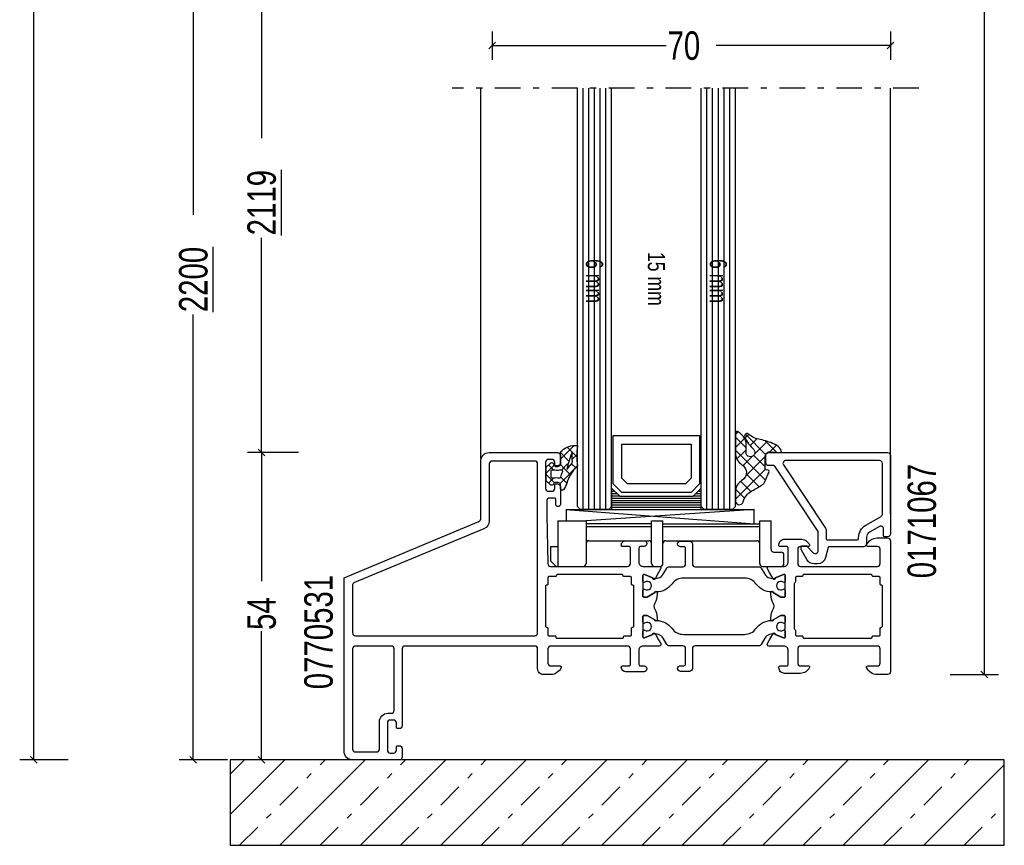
# Model space of a CAD drawing. Header units: millimetres. Extents: x 0 to 10560344, y -63228 to 177747.
# Tile 4 of 125: x 104747 to 104920, y -41484 to -41339. Entities that reach past the tile are written whole.
import ezdxf

# ---------------------------------------------------------------- set-up
doc = ezdxf.new("R2010")
doc.units = ezdxf.units.MM
doc.linetypes.add('OGLT0', pattern=[10, 4.5, -2.2, 1.1, -2.2])
doc.styles.add('ORGADATA', font='txt', dxfattribs={"oblique": 1})

msp = doc.modelspace()

# ---------------------------------------------------------------- linework, layer by layer
at = {"color": 3, "linetype": 'Continuous'}
for p, q in [((104749.27, -41468.69), (104749.27, -41217.44)), ((104916.27, -41453.69), (104916.27, -41217.44)), ((104777.27, -41294.69), (104777.27, -41372.93)), ((104789.27, -41321.69), (104789.27, -41359.43)), ((104829.77, -41340.69), (104829.77, -41345.69)), ((104899.77, -41340.69), (104899.77, -41345.69)), ((104829.18, -41343.78), (104830.36, -41342.6)), ((104829.77, -41343.19), (104860.39, -41343.19)), ((104899.77, -41343.19), (104869.15, -41343.19)), ((104899.18, -41343.78), (104900.36, -41342.6)), ((104789.27, -41414.69), (104789.27, -41376.94)), ((104777.27, -41468.69), (104777.27, -41390.44)), ((104789.86, -41415.28), (104788.68, -41414.1)), ((104789.86, -41415.28), (104788.68, -41414.1)), ((104795.77, -41414.69), (104786.77, -41414.69)), ((104795.77, -41414.69), (104786.77, -41414.69)), ((104789.27, -41414.69), (104789.27, -41437.31)), ((104883.67, -41418.52), (104883.67, -41418.52)), ((104789.27, -41468.69), (104789.27, -41446.06)), ((104910.27, -41453.69), (104918.77, -41453.69)), ((104916.86, -41454.28), (104915.68, -41453.1)), ((104755.27, -41468.69), (104746.77, -41468.69)), ((104749.86, -41469.28), (104748.68, -41468.1)), ((104783.27, -41468.69), (104774.77, -41468.69)), ((104777.86, -41469.28), (104776.68, -41468.1)), ((104795.77, -41468.69), (104786.77, -41468.69)), ((104789.86, -41469.28), (104788.68, -41468.1))]:
    msp.add_line(p, q, dxfattribs=at)
at = {"color": 0, "linetype": 'OGLT0'}
for p, q in [((104904.77, -41350.69), (104822.77, -41350.69)), ((104783.77, -41471.19), (104786.28, -41468.69)), ((104785.42, -41483.69), (104800.42, -41468.69)), ((104799.56, -41483.69), (104814.56, -41468.69)), ((104813.7, -41483.69), (104828.7, -41468.69)), ((104827.84, -41483.69), (104842.84, -41468.69)), ((104841.99, -41483.69), (104856.99, -41468.69)), ((104856.13, -41483.69), (104871.13, -41468.69)), ((104870.27, -41483.69), (104885.27, -41468.69)), ((104884.41, -41483.69), (104899.41, -41468.69)), ((104898.56, -41483.69), (104913.56, -41468.69)), ((104912.7, -41483.69), (104919.77, -41476.62))]:
    msp.add_line(p, q, dxfattribs=at)
at = {"color": 0, "linetype": 'Continuous'}
for p, q in [((104827.77, -41415.69), (104827.77, -41350.69)), ((104899.77, -41425.46), (104899.77, -41350.69)), ((104842.8, -41424.69), (104842.8, -41426.69)), ((104842.8, -41424.69), (104875.8, -41424.69)), ((104842.8, -41424.69), (104875.8, -41427.19)), ((104875.8, -41424.69), (104846.3, -41426.7)), ((104875.8, -41427.19), (104875.8, -41424.69)), ((104841.3, -41426.69), (104841.3, -41434.69)), ((104841.3, -41426.69), (104846.3, -41426.69)), ((104846.3, -41426.69), (104846.3, -41434.19)), ((104857.8, -41427.19), (104846.3, -41427.19)), ((104846.3, -41427.69), (104857.8, -41427.69)), ((104857.8, -41426.69), (104859.8, -41426.69)), ((104857.8, -41434.19), (104857.8, -41426.69)), ((104859.8, -41434.19), (104859.8, -41426.69)), ((104859.8, -41427.19), (104876.8, -41427.19)), ((104859.8, -41427.69), (104876.8, -41427.69)), ((104876.8, -41426.69), (104878.8, -41426.69)), ((104876.8, -41434.19), (104876.8, -41426.69)), ((104878.8, -41431.69), (104878.8, -41426.69)), ((104840.06, -41431.19), (104841.3, -41431.19)), ((104840.06, -41431.19), (104840.06, -41433.69)), ((104846.8, -41430.19), (104857.3, -41430.19)), ((104860.3, -41430.19), (104876.3, -41430.19)), ((104879.3, -41432.19), (104880.56, -41432.19)), ((104881.06, -41434.19), (104881.06, -41432.69)), ((104841.06, -41434.69), (104840.06, -41433.69)), ((104841.06, -41434.69), (104845.8, -41434.69)), ((104858.3, -41434.69), (104859.3, -41434.69)), ((104877.3, -41434.69), (104880.56, -41434.69)), ((104783.77, -41478.26), (104793.35, -41468.69)), ((104792.49, -41483.69), (104807.49, -41468.69)), ((104806.63, -41483.69), (104821.63, -41468.69)), ((104820.77, -41483.69), (104835.77, -41468.69)), ((104834.92, -41483.69), (104849.92, -41468.69)), ((104849.06, -41483.69), (104864.06, -41468.69)), ((104863.2, -41483.69), (104878.2, -41468.69)), ((104877.34, -41483.69), (104892.34, -41468.69)), ((104891.48, -41483.69), (104906.48, -41468.69)), ((104905.63, -41483.69), (104919.77, -41469.54)), ((104919.76, -41483.69), (104919.78, -41483.68))]:
    msp.add_line(p, q, dxfattribs=at)
at = {"color": 4, "linetype": 'Continuous'}
for p, q in [((104844.77, -41424.19), (104844.77, -41350.69)), ((104845.77, -41424.69), (104845.77, -41350.69)), ((104846.77, -41424.69), (104846.77, -41350.69)), ((104847.77, -41424.69), (104847.77, -41350.69)), ((104848.77, -41424.69), (104848.77, -41350.69)), ((104849.77, -41424.69), (104849.77, -41350.69)), ((104850.77, -41424.19), (104850.77, -41350.69)), ((104866.53, -41424.19), (104866.53, -41350.69)), ((104867.53, -41424.69), (104867.53, -41350.69)), ((104868.53, -41424.69), (104868.53, -41350.69)), ((104869.53, -41424.69), (104869.53, -41350.69)), ((104870.53, -41424.69), (104870.53, -41350.69)), ((104871.53, -41424.69), (104871.53, -41350.69)), ((104872.53, -41424.19), (104872.53, -41350.69)), ((104845.27, -41424.69), (104844.77, -41424.19)), ((104850.27, -41424.69), (104845.27, -41424.69)), ((104850.77, -41424.19), (104850.27, -41424.69)), ((104867.03, -41424.69), (104866.53, -41424.19)), ((104872.03, -41424.69), (104867.03, -41424.69)), ((104872.53, -41424.19), (104872.03, -41424.69))]:
    msp.add_line(p, q, dxfattribs=at)
at = {"color": 8, "linetype": 'Continuous'}
for p, q in [((104851.07, -41420.19), (104851.07, -41411.69)), ((104851.07, -41411.69), (104866.23, -41411.69)), ((104866.23, -41411.69), (104866.23, -41420.19)), ((104852.57, -41419.19), (104852.57, -41413.19)), ((104852.57, -41413.19), (104864.73, -41413.19)), ((104864.73, -41413.19), (104864.73, -41419.19)), ((104853.57, -41420.19), (104852.57, -41419.19)), ((104864.73, -41419.19), (104863.73, -41420.19)), ((104850.77, -41421.09), (104850.92, -41421.09)), ((104852.57, -41421.69), (104851.07, -41420.19)), ((104863.73, -41420.19), (104853.57, -41420.19)), ((104866.23, -41420.19), (104864.73, -41421.69)), ((104866.38, -41421.09), (104866.53, -41421.09)), ((104850.77, -41421.49), (104851.32, -41421.49)), ((104850.77, -41421.89), (104851.72, -41421.89)), ((104850.77, -41422.29), (104852.12, -41422.29)), ((104850.77, -41422.69), (104866.53, -41422.69)), ((104864.73, -41421.69), (104852.57, -41421.69)), ((104865.18, -41422.29), (104866.53, -41422.29)), ((104865.58, -41421.89), (104866.53, -41421.89)), ((104865.98, -41421.49), (104866.53, -41421.49)), ((104850.77, -41423.09), (104866.53, -41423.09)), ((104850.77, -41423.49), (104866.53, -41423.49)), ((104850.77, -41423.89), (104866.53, -41423.89)), ((104850.77, -41424.29), (104866.53, -41424.29)), ((104850.77, -41424.69), (104866.53, -41424.69))]:
    msp.add_line(p, q, dxfattribs=at)
at = {"color": 1, "linetype": 'Continuous'}
for p, q in [((104872.52, -41411.53), (104873.02, -41411.03)), ((104872.52, -41411.98), (104874.4, -41413.86)), ((104872.52, -41413.8), (104874.16, -41412.16)), ((104874.23, -41412.09), (104874.86, -41411.46)), ((104874.29, -41411.48), (104877.84, -41415.03)), ((104875.11, -41413.48), (104876.31, -41412.28)), ((104877.67, -41412.59), (104879.72, -41414.64)), ((104841.77, -41415.85), (104844.18, -41413.44)), ((104842.94, -41413.74), (104844.65, -41415.45)), ((104872.52, -41414.25), (104877.81, -41419.53)), ((104872.79, -41415.8), (104874.4, -41414.19)), ((104875.89, -41414.97), (104878.13, -41412.72)), ((104878.58, -41414.55), (104879.73, -41413.39)), ((104841.77, -41414.68), (104843.27, -41416.19)), ((104843.86, -41415.87), (104844.65, -41415.08)), ((104873.87, -41416.99), (104875.48, -41415.38)), ((104874.36, -41418.77), (104877.76, -41415.36)), ((104875.74, -41415.2), (104877.76, -41417.22)), ((104839.28, -41418.34), (104840.69, -41416.93)), ((104839.71, -41416.86), (104840.64, -41417.79)), ((104841.71, -41420.15), (104844.75, -41417.11)), ((104841.72, -41416.75), (104842.52, -41417.55)), ((104841.98, -41417.76), (104842.93, -41416.81)), ((104842.52, -41417.55), (104843.55, -41418.58)), ((104842.93, -41416.81), (104843.18, -41416.56)), ((104843.27, -41416.19), (104843.28, -41416.2)), ((104843.74, -41416.66), (104844.48, -41417.39)), ((104872.52, -41422.87), (104877.79, -41417.61)), ((104878.31, -41417.77), (104878.42, -41417.88)), ((104839.28, -41418.55), (104840.71, -41419.98)), ((104839.7, -41420.04), (104840.62, -41419.12)), ((104841.84, -41418.99), (104842.91, -41420.06)), ((104874.44, -41418.44), (104876.7, -41420.7)), ((104841.77, -41421.04), (104842.06, -41421.33)), ((104872.57, -41421.1), (104874.14, -41422.68)), ((104873.48, -41419.75), (104875.25, -41421.52)), ((104872.54, -41423.35), (104873.04, -41423.85))]:
    msp.add_line(p, q, dxfattribs=at)
for points in [[(104872.52, -41414.84, 0.21848), (104873.64, -41416.83), (104873.94, -41417.03, -0.418353), (104874.03, -41419.29), (104873.25, -41419.94, 0.192479), (104872.52, -41421.4), (104872.52, -41423.19, 0.907198), (104873.87, -41423.32, -0.197993), (104875.44, -41421.41, 0.024001), (104877.33, -41420.3, 0.143733), (104877.64, -41419.93), (104878.43, -41418.02, 0.384402), (104878.3, -41417.77), (104877.95, -41417.71, -0.359989), (104877.76, -41417.52), (104877.76, -41415.35, -0.45043), (104878.77, -41414.56), (104880.24, -41414.69, 0.583602), (104880.58, -41414.25, 0.160785), (104879.37, -41413.21, 0.064201), (104876.9, -41412.42, -0.135818), (104874.9, -41411.5, 0.788075), (104874.16, -41411.93, 0.106135), (104875.76, -41414.16, -1.443329), (104874.4, -41414.66), (104874.4, -41412.9, 0.196488), (104873.62, -41411.53, -0.027108), (104873.44, -41411.38, 0.045256), (104873.08, -41411.07, 0.648752), (104872.52, -41411.31), (104872.52, -41414.84)], [(104840.79, -41416.96), (104841.37, -41416.96, 0.414215), (104841.77, -41416.56), (104841.77, -41414.68, -0.167058), (104841.81, -41414.56, -0.212219), (104844.32, -41413.44), (104844.66, -41413.44, -0.45045), (104844.76, -41413.55, 0.061), (104844.76, -41417.02, -0.246425), (104844.69, -41417.19, 0.142739), (104842.92, -41420.04, -0.10271), (104842.3, -41421.22, -0.704326), (104841.77, -41421.03), (104841.77, -41420.36, 0.414207), (104841.37, -41419.96), (104840.79, -41419.96, 0.339205), (104840.6, -41420.1), (104840.56, -41420.24, -0.605991), (104840.05, -41420.35), (104839.28, -41419.65), (104839.28, -41417.26), (104840.05, -41416.56, -0.605999), (104840.56, -41416.68), (104840.6, -41416.81, 0.339203), (104840.79, -41416.96)], [(104843.3, -41416.12, 0.023176), (104842.92, -41417.62), (104842.96, -41417.63), (104843.77, -41416.62, 0.18929), (104843.88, -41416.27, -0.026318), (104843.86, -41414.68, 0.837101), (104843.82, -41414.67, 0.023176), (104843.3, -41416.12)], [(104841.2, -41417.82, -0.03627), (104840.42, -41417.76, 0.457156), (104840.07, -41418.06), (104840.07, -41418.86, 0.469884), (104840.43, -41419.15, -0.094104), (104841.6, -41419.15, 0.389568), (104841.83, -41419.01, -0.02162), (104841.99, -41418.52, -0.02162), (104842.19, -41418.04, 0.600547), (104841.99, -41417.76, -0.03627), (104841.2, -41417.82)]]:
    msp.add_lwpolyline(points, format="xyb", close=True, dxfattribs=at)
at = {"color": 0, "linetype": 'Continuous'}
for points in [[(104813.97, -41449.19), (104813.97, -41462.69, -0.414214), (104813.47, -41463.19), (104813.17, -41463.19, -0.414214), (104812.97, -41462.99), (104812.97, -41462.19, 0.414214), (104812.47, -41461.69), (104811.87, -41461.69, 0.414214), (104811.37, -41462.19), (104811.37, -41466.99, 0.414214), (104811.87, -41467.49), (104812.47, -41467.49, 0.414214), (104812.97, -41466.99), (104812.97, -41466.39, -0.414214), (104813.17, -41466.19), (104813.47, -41466.19, -0.414214), (104813.97, -41466.69), (104813.97, -41468.19, -0.414214), (104813.47, -41468.69), (104805.27, -41468.69, -0.198912), (104804.21, -41468.25, -0.198912), (104803.77, -41467.19), (104803.77, -41436.69), (104827.46, -41426.81, 0.303473), (104827.77, -41426.35), (104827.77, -41416.19, -0.414214), (104829.27, -41414.69), (104841.27, -41414.69, -0.414214), (104841.77, -41415.19), (104841.77, -41416.69, -0.414214), (104841.27, -41417.19), (104840.97, -41417.19, -0.414214), (104840.77, -41416.99), (104840.77, -41416.39, 0.414214), (104840.27, -41415.89), (104839.67, -41415.89, 0.414214), (104839.17, -41416.39), (104839.17, -41420.99, 0.198912), (104839.31, -41421.34, 0.198912), (104839.67, -41421.49), (104840.27, -41421.49, 0.414214), (104840.77, -41420.99), (104840.77, -41420.39, -0.414214), (104840.97, -41420.19), (104841.27, -41420.19, -0.414214), (104841.77, -41420.69), (104841.77, -41423.79, -1), (104840.97, -41423.79), (104840.97, -41422.89, 0.414214), (104840.77, -41422.69), (104839.87, -41422.69, 0.414214), (104839.37, -41423.19), (104839.37, -41425.69), (104839.56, -41434.2, 0.408171), (104840.06, -41434.69), (104853.57, -41434.69, 0.414214), (104854.07, -41434.19), (104854.07, -41431.39, 0.414214), (104853.87, -41431.19), (104852.67, -41431.19, -0.414214), (104852.47, -41430.99, -0.414214), (104853.27, -41430.19), (104856.47, -41430.19, -0.414214), (104856.97, -41430.69, -0.414214), (104856.47, -41431.19), (104855.87, -41431.19, 0.414214), (104855.57, -41431.49), (104855.57, -41433.99, 0.414214), (104856.27, -41434.69), (104859.14, -41434.69, -0.577982), (104859.39, -41435.14), (104859.03, -41435.76), (104858.4, -41436.87, -1), (104858.03, -41436.71), (104856.55, -41436.1, 0.534511), (104856.27, -41436.28), (104856.27, -41439.89, 0.414214), (104856.47, -41440.09), (104857.01, -41440.09), (104858.37, -41439.3, -1.077346), (104858.77, -41439.27), (104858.77, -41439.65, -0.134511), (104858.35, -41441.18, 0.273978), (104858.35, -41442.2, -0.134511), (104858.77, -41443.72), (104858.77, -41444.1, -1.077346), (104858.37, -41444.07), (104857.01, -41443.29), (104856.47, -41443.29, 0.414214), (104856.27, -41443.49), (104856.27, -41447.09, 0.534511), (104856.55, -41447.27), (104858.03, -41446.66, -1), (104858.4, -41446.51), (104859.03, -41447.61), (104859.4, -41448.24, -0.577982), (104859.13, -41448.69), (104856.27, -41448.69, 0.414214), (104855.57, -41449.39), (104855.57, -41451.89, 0.414214), (104855.87, -41452.19), (104856.47, -41452.19, -0.414214), (104856.97, -41452.69, -0.414214), (104856.47, -41453.19), (104853.27, -41453.19, -0.414214), (104852.47, -41452.39, -0.414214), (104852.67, -41452.19), (104853.87, -41452.19, 0.414214), (104854.07, -41451.99), (104854.07, -41449.19, 0.414214), (104853.57, -41448.69), (104840.07, -41448.69, 0.414214), (104839.57, -41449.19), (104839.57, -41451.69, 0.414214), (104840.07, -41452.19), (104841.73, -41452.19, -0.536675), (104841.91, -41452.46, -0.301511), (104840.07, -41453.69), (104838.77, -41453.69, -0.414214), (104837.77, -41452.69), (104837.77, -41449.19, 0.414214), (104837.27, -41448.69), (104814.47, -41448.69, 0.414214), (104813.97, -41449.19)], [(104877.87, -41416.49), (104877.87, -41415.19, -0.414214), (104878.37, -41414.69), (104899.27, -41414.69, -0.414214), (104899.77, -41415.19), (104899.77, -41428.99, -0.414214), (104899.27, -41429.49), (104898.77, -41429.49, -0.414137), (104898.57, -41429.29), (104898.57, -41428.12, 0.577351), (104897.82, -41427.69), (104896.07, -41428.7, 0.267948), (104895.57, -41429.56), (104895.57, -41430.74, -0.414214), (104895.07, -41431.24), (104889.02, -41431.24, 0.339532), (104888.83, -41431.38), (104888.36, -41433.12, -0.339459), (104886.91, -41434.24), (104886.38, -41434.24, -0.267944), (104885.08, -41433.49), (104884.14, -41431.85, -0.131648), (104884.07, -41431.6), (104884.07, -41431.29, -0.414137), (104884.27, -41431.09), (104884.93, -41431.09, -0.198987), (104885.07, -41431.14), (104886.21, -41432.29, 0.668201), (104887.07, -41431.94), (104887.07, -41428.54), (104879.43, -41417.08, 0.250763), (104879.27, -41416.99), (104878.37, -41416.99, -0.414214), (104877.87, -41416.49)], [(104897.87, -41416.09), (104881.39, -41416.09, 0.598917), (104880.97, -41416.86), (104888.38, -41427.99, -0.148005), (104888.47, -41428.26), (104888.47, -41429.84, 0.414137), (104888.67, -41430.04), (104893.97, -41430.04, 0.414137), (104894.17, -41429.84), (104894.17, -41429.62, -0.267949), (104895.42, -41427.46), (104898.12, -41425.9, 0.267949), (104898.37, -41425.46), (104898.37, -41416.59, 0.414214), (104897.87, -41416.09)], [(104805.27, -41437.96), (104805.27, -41446.39, 0.414214), (104805.77, -41446.89), (104837.27, -41446.89, 0.414214), (104837.77, -41446.39), (104837.77, -41416.69, 0.414214), (104837.27, -41416.19), (104829.77, -41416.19, 0.414214), (104829.27, -41416.69), (104829.27, -41426.69, -0.303529), (104828.34, -41428.07), (104805.58, -41437.5, 0.303347), (104805.27, -41437.96)], [(104895.58, -41452.46, -0.536675), (104895.77, -41452.19), (104897.47, -41452.19, 0.414214), (104897.97, -41451.69), (104897.97, -41449.19, 0.414214), (104897.47, -41448.69), (104883.97, -41448.69, 0.414214), (104883.47, -41449.19), (104883.47, -41451.69, 0.414214), (104883.97, -41452.19), (104885.37, -41452.19, -0.553992), (104885.55, -41452.47, -0.287008), (104883.93, -41453.49), (104881.17, -41453.49, -0.414214), (104880.17, -41452.49), (104880.17, -41452.39, -0.414214), (104880.37, -41452.19), (104881.57, -41452.19, 0.414214), (104881.77, -41451.99), (104881.77, -41449.39, 0.414214), (104881.07, -41448.69), (104878.4, -41448.69, -0.57735), (104878.14, -41448.24), (104878.5, -41447.61), (104879.14, -41446.51, -1), (104879.51, -41446.66), (104880.99, -41447.27, 0.534511), (104881.27, -41447.09), (104881.27, -41443.49, 0.414214), (104881.07, -41443.29), (104880.53, -41443.29), (104879.17, -41444.07, -1.077346), (104878.77, -41444.1), (104878.77, -41443.72, -0.134511), (104879.19, -41442.2, 0.273978), (104879.19, -41441.18, -0.134511), (104878.77, -41439.65), (104878.77, -41439.27, -1.077346), (104879.17, -41439.3), (104880.53, -41440.09), (104881.07, -41440.09, 0.414214), (104881.27, -41439.89), (104881.27, -41436.28, 0.534511), (104880.99, -41436.1), (104879.51, -41436.71, -1), (104879.14, -41436.87), (104878.5, -41435.76), (104878.14, -41435.14, -0.57735), (104878.4, -41434.69), (104881.07, -41434.69, 0.414214), (104881.77, -41433.99), (104881.77, -41431.39, 0.414214), (104881.57, -41431.19), (104880.37, -41431.19, -0.414214), (104880.17, -41430.99), (104880.17, -41430.89, -0.414214), (104881.17, -41429.89), (104883.93, -41429.89, -0.287008), (104885.55, -41430.9, -0.553992), (104885.37, -41431.19), (104883.97, -41431.19, 0.414214), (104883.47, -41431.69), (104883.47, -41434.19, 0.414214), (104883.97, -41434.69), (104897.47, -41434.69, 0.414214), (104897.97, -41434.19), (104897.97, -41431.69, 0.414214), (104897.47, -41431.19), (104895.77, -41431.19, -0.536675), (104895.58, -41430.91, -0.301511), (104897.43, -41429.69), (104899.27, -41429.69, -0.414214), (104899.77, -41430.19), (104899.77, -41453.19, -0.414214), (104899.27, -41453.69), (104897.43, -41453.69, -0.301511), (104895.58, -41452.46)], [(104839.23, -41438.04, 0.198912), (104839.17, -41438.18), (104839.17, -41445.19, 0.414214), (104839.37, -41445.39, -0.414214), (104839.57, -41445.59), (104839.57, -41446.69, 0.414214), (104839.77, -41446.89), (104840.78, -41446.89, -0.414214), (104840.98, -41447.09, 0.414214), (104841.18, -41447.29), (104852.66, -41447.29, 0.414214), (104852.86, -41447.09, -0.414214), (104853.06, -41446.89), (104854.07, -41446.89, 0.414214), (104854.27, -41446.69), (104854.27, -41445.59, -0.414214), (104854.47, -41445.39, 0.414214), (104854.67, -41445.19), (104854.67, -41441.69), (104854.67, -41438.19, 0.414214), (104854.47, -41437.99, -0.414214), (104854.27, -41437.79), (104854.27, -41436.69, 0.414214), (104854.07, -41436.49), (104852.97, -41436.49, -0.414214), (104852.77, -41436.29, 0.414214), (104852.57, -41436.09), (104841.27, -41436.09, 0.414214), (104841.07, -41436.29, -0.414214), (104840.87, -41436.49), (104839.77, -41436.49, 0.414214), (104839.57, -41436.69), (104839.57, -41437.78, -0.414214), (104839.38, -41437.99, 0.198912), (104839.23, -41438.04)], [(104898.02, -41445.44, -0.198912), (104898.16, -41445.39), (104898.17, -41445.39, 0.414214), (104898.37, -41445.19), (104898.37, -41438.19, 0.414214), (104898.17, -41437.99, -0.414214), (104897.97, -41437.79), (104897.97, -41436.69, 0.414214), (104897.77, -41436.49), (104896.76, -41436.49, -0.414214), (104896.56, -41436.29, 0.414214), (104896.36, -41436.09), (104896.37, -41436.09), (104890.48, -41436.09), (104884.57, -41436.09, 0.414214), (104884.37, -41436.29, -0.414214), (104884.17, -41436.49), (104883.27, -41436.49, 0.414214), (104883.07, -41436.69), (104883.07, -41437.41, -0.267949), (104882.97, -41437.59, 0.267949), (104882.87, -41437.76), (104882.87, -41445.61, 0.267949), (104882.97, -41445.79, -0.267949), (104883.07, -41445.96), (104883.07, -41446.69, 0.414214), (104883.27, -41446.89), (104884.17, -41446.89, -0.414214), (104884.37, -41447.09, 0.414214), (104884.57, -41447.29), (104896.36, -41447.29, 0.414214), (104896.56, -41447.09, -0.414214), (104896.76, -41446.89), (104897.77, -41446.89, 0.414214), (104897.97, -41446.68), (104897.96, -41445.59, -0.198912), (104898.02, -41445.44)], [(104812.57, -41459.99), (104812.57, -41449.19, 0.414214), (104812.07, -41448.69), (104805.77, -41448.69, 0.414214), (104805.27, -41449.19), (104805.27, -41466.79, 0.414214), (104805.77, -41467.29), (104809.47, -41467.29, 0.414214), (104809.97, -41466.79), (104809.97, -41461.99, -0.414214), (104811.47, -41460.49), (104812.07, -41460.49, 0.414214), (104812.57, -41459.99)]]:
    msp.add_lwpolyline(points, format="xyb", close=True, dxfattribs=at)
at = {"color": 8, "linetype": 'Continuous'}
msp.add_lwpolyline([(104866.53, -41424.69), (104866.53, -41420.94), (104865.03, -41422.44), (104852.27, -41422.44), (104850.77, -41420.94), (104850.77, -41424.69), (104866.53, -41424.69)], close=True, dxfattribs=at)
at = {"color": 4, "linetype": 'Continuous'}
for points in [[(104874.13, -41436.74), (104863.41, -41436.74, 0.239087), (104861.39, -41437.76, -0.233397), (104858.64, -41439.19, 0.126173), (104858.5, -41439.23), (104857.02, -41440.09), (104856.47, -41440.09, -0.414214), (104856.27, -41439.89), (104856.27, -41438.86, -0.609065), (104856.58, -41438.7, 1.936492), (104856.58, -41437.47, -0.609065), (104856.27, -41437.31), (104856.27, -41436.28, -0.534511), (104856.55, -41436.1), (104857.97, -41436.69, 0.376373), (104859.84, -41436.05), (104860.46, -41434.99, -0.267949), (104860.89, -41434.74), (104863.27, -41434.74, 0.414214), (104863.77, -41434.24), (104863.77, -41431.54, 0.414214), (104863.47, -41431.24), (104862.87, -41431.24, -1), (104862.87, -41430.24), (104864.47, -41430.24, -0.414214), (104864.97, -41430.74), (104864.97, -41434.24, 0.414214), (104865.47, -41434.74), (104876.64, -41434.74, -0.267949), (104877.08, -41434.99), (104877.69, -41436.05, 0.376373), (104879.57, -41436.69), (104880.99, -41436.1, -0.534511), (104881.27, -41436.28), (104881.27, -41437.31, -0.609065), (104880.95, -41437.47, 1.936492), (104880.95, -41438.7, -0.609065), (104881.27, -41438.86), (104881.27, -41439.89, -0.414214), (104881.07, -41440.09), (104880.52, -41440.09), (104879.04, -41439.23, 0.126173), (104878.89, -41439.19, -0.233397), (104876.14, -41437.76, 0.239087), (104874.13, -41436.74)], [(104876.64, -41448.64), (104865.47, -41448.64, 0.414214), (104864.97, -41449.14), (104864.97, -41452.64, -0.414214), (104864.47, -41453.14), (104862.87, -41453.14, -1), (104862.87, -41452.14), (104863.47, -41452.14, 0.414214), (104863.77, -41451.84), (104863.77, -41449.14, 0.414214), (104863.27, -41448.64), (104860.89, -41448.64, -0.267949), (104860.46, -41448.39), (104859.84, -41447.32, 0.376373), (104857.97, -41446.68), (104856.55, -41447.27, -0.534511), (104856.27, -41447.09), (104856.27, -41446.06, -0.609065), (104856.58, -41445.9, 1.936492), (104856.58, -41444.67, -0.609065), (104856.27, -41444.51), (104856.27, -41443.49, -0.414214), (104856.47, -41443.29), (104857.02, -41443.29), (104858.5, -41444.14, 0.126173), (104858.64, -41444.18, -0.233397), (104861.39, -41445.61, 0.239087), (104863.41, -41446.64), (104874.13, -41446.64, 0.239087), (104876.14, -41445.61, -0.233397), (104878.89, -41444.18, 0.126173), (104879.04, -41444.14), (104880.52, -41443.29), (104881.07, -41443.29, -0.414214), (104881.27, -41443.49), (104881.27, -41444.51, -0.609065), (104880.95, -41444.67, 1.936492), (104880.95, -41445.9, -0.609065), (104881.27, -41446.06), (104881.27, -41447.09, -0.534511), (104880.99, -41447.27), (104879.57, -41446.68, 0.376373), (104877.69, -41447.32), (104877.08, -41448.39, -0.267949), (104876.64, -41448.64)]]:
    msp.add_lwpolyline(points, format="xyb", close=True, dxfattribs=at)
at = {"color": 0, "linetype": 'Continuous'}
msp.add_lwpolyline([(104783.77, -41468.69), (104783.77, -41483.69), (104919.77, -41483.69), (104919.77, -41468.69), (104899.77, -41468.69), (104803.77, -41468.69), (104783.77, -41468.69)], close=True, dxfattribs=at)
for centre, start, end in [((104846.8, -41430.69), 90, 180), ((104857.3, -41430.69), 0, 90), ((104860.3, -41430.69), 90, 180), ((104876.3, -41430.69), 0, 90), ((104879.3, -41431.69), 180, 270), ((104880.56, -41432.69), 0, 90), ((104845.8, -41434.19), 270, 0), ((104858.3, -41434.19), 180, 270), ((104859.3, -41434.19), 270, 0), ((104877.3, -41434.19), 180, 270), ((104880.56, -41434.19), 270, 0)]:
    msp.add_arc(centre, 0.5, start, end, dxfattribs=at)

# ---------------------------------------------------------------- texts
at = {"color": 3, "style": 'ORGADATA', "width": 0.772222}
msp.add_text('70', height=5, dxfattribs=at).set_placement((104860.6, -41345.69))
for s, p in [('%%u2119', (104791.77, -41376.53)), ('%%u2200', (104779.77, -41390.03)), ('54', (104791.77, -41445.86))]:
    msp.add_text(s, height=5, rotation=90, dxfattribs=at).set_placement(p)
at = {"color": 8, "style": 'ORGADATA', "width": 0.772222}
for s, p in [('15 mm', (104857.15, -41379.44)), ('6 mm', (104846.27, -41380.69)), ('6 mm', (104868.03, -41380.69))]:
    msp.add_text(s, height=3, rotation=270, dxfattribs=at).set_placement(p)
at = {"color": 0, "style": 'ORGADATA', "width": 0.772222}
for s, p in [('0171067', (104907.77, -41436.78)), ('0770531', (104801.77, -41456.28))]:
    msp.add_text(s, height=5, rotation=90, dxfattribs=at).set_placement(p)

doc.saveas('drawing.dxf')
